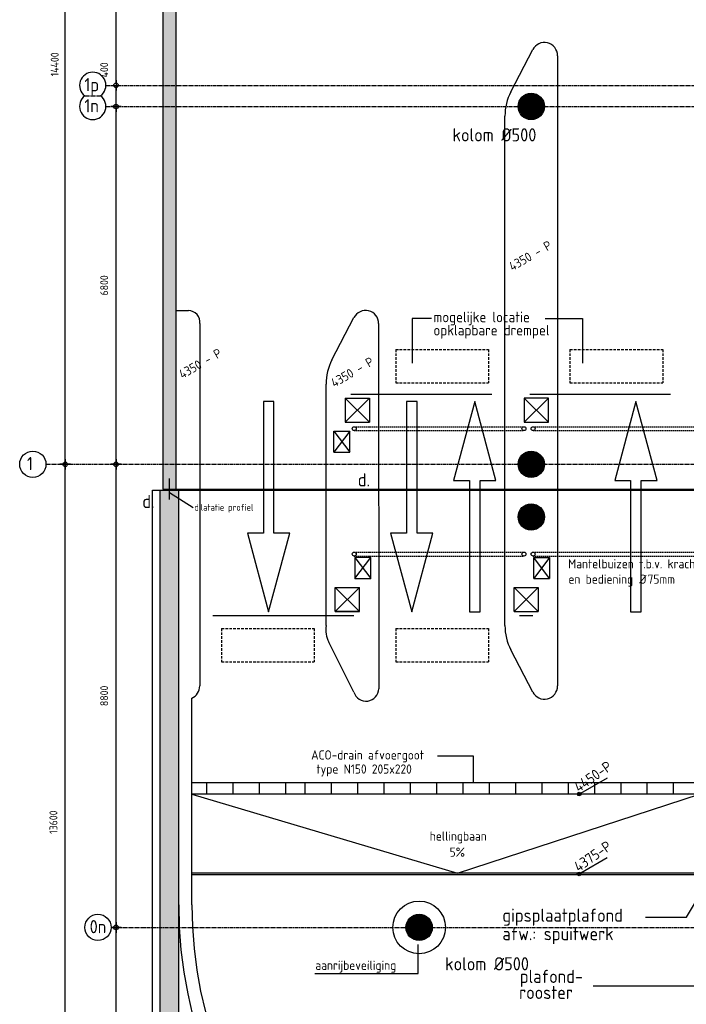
# Model space of a CAD drawing. Extents: x 3380 to 143674, y 4709 to 79406.
# Tile 2 of 24: x 3380 to 16049, y 16255 to 34964. Entities that reach past the tile are written whole.
import ezdxf
from ezdxf.enums import TextEntityAlignment as Align

# ---------------------------------------------------------------- set-up
doc = ezdxf.new("R2010")
doc.units = 0
doc.header["$LTSCALE"] = 100
for name, pattern in [('CENTER2', [1.125, 0.75, -0.125, 0.125, -0.125]), ('DASHED', [0.75, 0.5, -0.25]), ('HIDDEN', [0.375, 0.25, -0.125])]:
    doc.linetypes.add(name, pattern=pattern)
doc.layers.get('0').update_dxf_attribs({"linetype": 'CONTINUOUS'})
doc.layers.get('DEFPOINTS').update_dxf_attribs({"linetype": 'CONTINUOUS'})
for name, color, linetype in [('BOUWKUNDIG', 11, 'CONTINUOUS'), ('PARKEREN', 8, 'HIDDEN'), ('STRAMIEN', 7, 'CENTER2'), ('TEKST', 11, 'CONTINUOUS')]:
    doc.layers.add(name, color=color, linetype=linetype)
doc.styles.add('BURO', font='ISO.SHX')
doc.styles.add('PIETERS', font='ISO.SHX')
doc.styles.get("Standard").update_dxf_attribs({"font": 'ISO.SHX'})
doc.styles.add('STYLE1', font='ISO.SHX')
doc.dimstyles.new('1-50', dxfattribs={"dimscale": 50, "dimtxt": 3, "dimasz": 1, "dimexe": 0, "dimexo": 0, "dimgap": 1, "dimtad": 1, "dimdec": 0, "dimtxsty": 'STANDARD', "dimblk1": 'B-TOD', "dimblk2": 'B-TOD', "dimsah": 1, "dimcen": 0, "dimse1": 1, "dimse2": 1, "dimclrd": 256, "dimclre": 256, "dimclrt": 256, "dimazin": 3, "dimtfac": 1, "dimtdec": 0, "dimtmove": 0, "dimatfit": 3, "dimtolj": 1})

# ---------------------------------------------------------------- blocks, each defined once
blk = doc.blocks.new('B-TOD')
for p, q in [((-2, 0), (2, 0)), ((0, -2), (0, 2))]:
    blk.add_line(p, q)
blk.add_circle((0, 0), 0.86)
blk = doc.blocks.new('*D6')
at = {"linetype": 'BYBLOCK'}
blk.add_line((-32293, -162841), (-32293, -154141), dxfattribs=at)
at = {"layer": 'DEFPOINTS', "color": 0, "linetype": 'BYBLOCK'}
for p in [(-32293, -154091), (-31359, -154091), (-31359, -162891)]:
    blk.add_point(p, dxfattribs=at)
at = {"linetype": 'BYBLOCK', "xscale": 50, "yscale": 50, "zscale": 50}
for p, rotation in [((-32293, -154091), 90), ((-32293, -162891), 270)]:
    blk.add_blockref('B-TOD', p, dxfattribs=dict(at, rotation=rotation))
at = {"linetype": 'BYBLOCK'}
blk.add_text('8800', height=150, rotation=90, dxfattribs=at).set_placement((-32443, -158491), align=Align.CENTER)
blk = doc.blocks.new('*D7')
at = {"linetype": 'BYBLOCK'}
blk.add_line((-33259, -167641), (-33259, -154141), dxfattribs=at)
at = {"layer": 'DEFPOINTS', "color": 0, "linetype": 'BYBLOCK'}
for p in [(-33625, -154091), (-33259, -154091), (-33625, -167691)]:
    blk.add_point(p, dxfattribs=at)
at = {"linetype": 'BYBLOCK', "xscale": 50, "yscale": 50, "zscale": 50}
for p, rotation in [((-33259, -154091), 90), ((-33259, -167691), 270)]:
    blk.add_blockref('B-TOD', p, dxfattribs=dict(at, rotation=rotation))
at = {"linetype": 'BYBLOCK'}
blk.add_text('13600', height=150, rotation=90, dxfattribs=at).set_placement((-33409, -160891), align=Align.CENTER)
blk = doc.blocks.new('*D8')
at = {"linetype": 'BYBLOCK'}
blk.add_line((-32293, -167641), (-32293, -162941), dxfattribs=at)
at = {"layer": 'DEFPOINTS', "color": 0, "linetype": 'BYBLOCK'}
for p in [(-32293, -162891), (-31359, -162891), (-31359, -167691)]:
    blk.add_point(p, dxfattribs=at)
at = {"linetype": 'BYBLOCK', "xscale": 50, "yscale": 50, "zscale": 50}
for p, rotation in [((-32293, -162891), 90), ((-32293, -167691), 270)]:
    blk.add_blockref('B-TOD', p, dxfattribs=dict(at, rotation=rotation))
at = {"linetype": 'BYBLOCK'}
blk.add_text('4800', height=150, rotation=90, dxfattribs=at).set_placement((-32443, -165291), align=Align.CENTER)
blk = doc.blocks.new('*D9')
at = {"linetype": 'BYBLOCK'}
blk.add_line((-32293, -154041), (-32293, -147341), dxfattribs=at)
at = {"layer": 'DEFPOINTS', "color": 0, "linetype": 'BYBLOCK'}
for p in [(-32293, -147291), (-31359, -147291), (-31359, -154091)]:
    blk.add_point(p, dxfattribs=at)
at = {"linetype": 'BYBLOCK', "xscale": 50, "yscale": 50, "zscale": 50}
for p, rotation in [((-32293, -147291), 90), ((-32293, -154091), 270)]:
    blk.add_blockref('B-TOD', p, dxfattribs=dict(at, rotation=rotation))
at = {"linetype": 'BYBLOCK'}
blk.add_text('6800', height=150, rotation=90, dxfattribs=at).set_placement((-32443, -150691), align=Align.CENTER)
blk = doc.blocks.new('*D10')
at = {"linetype": 'BYBLOCK'}
blk.add_line((-33259, -154041), (-33259, -139741), dxfattribs=at)
at = {"layer": 'DEFPOINTS', "color": 0, "linetype": 'BYBLOCK'}
for p in [(-33625, -139691), (-33259, -139691), (-33625, -154091)]:
    blk.add_point(p, dxfattribs=at)
at = {"linetype": 'BYBLOCK', "xscale": 50, "yscale": 50, "zscale": 50}
for p, rotation in [((-33259, -139691), 90), ((-33259, -154091), 270)]:
    blk.add_blockref('B-TOD', p, dxfattribs=dict(at, rotation=rotation))
at = {"linetype": 'BYBLOCK'}
blk.add_text('14400', height=150, rotation=90, dxfattribs=at).set_placement((-33384, -146491), align=Align.CENTER)
blk = doc.blocks.new('*D11')
at = {"linetype": 'BYBLOCK'}
blk.add_line((-32293, -146841), (-32293, -139741), dxfattribs=at)
at = {"layer": 'DEFPOINTS', "color": 0, "linetype": 'BYBLOCK'}
for p in [(-32293, -139691), (-31359, -139691), (-31359, -146891)]:
    blk.add_point(p, dxfattribs=at)
at = {"linetype": 'BYBLOCK', "xscale": 50, "yscale": 50, "zscale": 50}
for p, rotation in [((-32293, -139691), 90), ((-32293, -146891), 270)]:
    blk.add_blockref('B-TOD', p, dxfattribs=dict(at, rotation=rotation))
at = {"linetype": 'BYBLOCK'}
blk.add_text('7200', height=150, rotation=90, dxfattribs=at).set_placement((-32443, -143291), align=Align.CENTER)
blk = doc.blocks.new('*D82')
at = {"linetype": 'BYBLOCK'}
for p, q in [((-32293, -146791), (-32293, -146452)), ((-32293, -146841), (-32293, -146791)), ((-32293, -147291), (-32293, -146891)), ((-32293, -147341), (-32293, -147391))]:
    blk.add_line(p, q, dxfattribs=at)
at = {"layer": 'DEFPOINTS', "color": 0, "linetype": 'BYBLOCK'}
for p in [(-32293, -146891), (-30864, -146891), (-30864, -147291)]:
    blk.add_point(p, dxfattribs=at)
at = {"linetype": 'BYBLOCK', "xscale": 50, "yscale": 50, "zscale": 50}
for p, rotation in [((-32293, -146891), 270), ((-32293, -147291), 90)]:
    blk.add_blockref('B-TOD', p, dxfattribs=dict(at, rotation=rotation))
at = {"linetype": 'BYBLOCK'}
blk.add_text('400', height=150, rotation=90, dxfattribs=at).set_placement((-32443, -146596), align=Align.CENTER)

msp = doc.modelspace()

# ---------------------------------------------------------------- linework, layer by layer
at = {"layer": 'BOUWKUNDIG', "linetype": 'CONTINUOUS'}
for p, q in [((6101.9, 41040.8), (6101.9, 26045.8)), ((6351.9, 26045.8), (6351.9, 40790.8)), ((5901.9, 9145.8), (5901.9, 26025.8)), ((5901.9, 26025.8), (6051.9, 26025.8)), ((6051.9, 9295.8), (6051.9, 26025.8)), ((6051.9, 26025.8), (6401.9, 26025.8)), ((6102.9, 26045.8), (6352.9, 26045.8)), ((6352.9, 26045.8), (24572, 26045.8)), ((6352.9, 26025.8), (24572, 26025.8)), ((6401.9, 9745.8), (6401.9, 26025.8)), ((6651.9, 18145.8), (6651.9, 22074)), ((16851.8, 20465.8), (6651.9, 20465.8)), ((6932.7, 20465.8), (6932.7, 20245.8)), ((7432.7, 20465.8), (7432.7, 20245.8)), ((7932.7, 20465.8), (7932.7, 20245.8)), ((8432.7, 20465.8), (8432.7, 20245.8)), ((8801.8, 20465.8), (8801.8, 20245.8)), ((9301.8, 20465.8), (9301.8, 20245.8)), ((9801.8, 20465.8), (9801.8, 20245.8)), ((10301.8, 20465.8), (10301.8, 20245.8)), ((10801.8, 20465.8), (10801.8, 20245.8)), ((11301.8, 20465.8), (11301.8, 20245.8)), ((11801.8, 20465.8), (11801.8, 20245.8)), ((12301.8, 20465.8), (12301.8, 20245.8)), ((12801.8, 20465.8), (12801.8, 20245.8)), ((13301.8, 20465.8), (13301.8, 20245.8)), ((13801.8, 20465.8), (13801.8, 20245.8)), ((14301.8, 20465.8), (14301.8, 20245.8)), ((14801.8, 20465.8), (14801.8, 20245.8)), ((15301.8, 20465.8), (15301.8, 20245.8)), ((15801.8, 20465.8), (15801.8, 20245.8)), ((6651.9, 20245.8), (11700.5, 18745.8)), ((16302, 20245.8), (6651.9, 20245.8)), ((11700.5, 18745.8), (16301.8, 20245.8)), ((16545.1, 18745.8), (6651.9, 18745.8)), ((16555.2, 18715.8), (6651.9, 18715.8))]:
    msp.add_line(p, q, dxfattribs=at)
at = {"layer": 'BOUWKUNDIG'}
for p, q in [((12713.9, 33592.1), (13129.9, 34395.4)), ((13601.9, 34280.5), (13601.9, 22303.2)), ((12601.9, 23451.4), (12601.9, 33132.2)), ((6351.9, 29437.8), (6585.9, 29436.1)), ((6801.9, 29188.4), (6801.9, 22303.2)), ((9313.9, 28500), (9729.9, 29303.3)), ((10201.9, 29188.4), (10202.7, 22252.3)), ((9201.9, 23451.4), (9201.9, 28040.1)), ((9568.4, 27773.9), (10028.4, 27773.9)), ((10028.4, 27313.9), (9568.4, 27773.9)), ((9568.4, 27313.9), (10028.4, 27773.9)), ((10028.4, 27313.9), (9568.4, 27773.9)), ((9568.4, 27773.9), (9568.4, 27313.9)), ((9673.9, 27848.7), (12351.4, 27848.7)), ((10028.4, 27773.9), (10028.4, 27313.9)), ((12968.4, 27773.9), (13428.4, 27313.9)), ((13428.4, 27773.9), (12968.4, 27773.9)), ((12968.4, 27773.9), (12968.4, 27313.9)), ((12968.4, 27313.9), (13428.4, 27773.9)), ((13073.9, 27848.7), (15751.4, 27848.7)), ((13428.4, 27313.9), (13428.4, 27773.9)), ((9351.9, 27147.7), (9651.9, 27147.7)), ((9651.9, 27147.7), (9351.9, 26747.7)), ((9351.9, 27147.7), (9651.9, 26747.7)), ((9651.9, 27147.7), (9351.9, 26747.7)), ((9351.9, 26747.7), (9351.9, 27147.7)), ((9568.4, 27313.9), (10028.4, 27313.9)), ((9651.9, 26747.7), (9651.9, 27147.7)), ((12968.4, 27313.9), (13428.4, 27313.9)), ((9351.9, 26747.7), (9651.9, 26747.7)), ((6227.9, 25847.9), (6227.9, 26243.7)), ((10051.9, 24743.9), (9751.9, 24743.9)), ((9751.9, 24743.9), (9751.9, 24343.9)), ((9751.9, 24343.9), (10051.9, 24743.9)), ((10051.9, 24743.9), (9751.9, 24743.9)), ((9751.9, 24743.9), (10051.9, 24343.9)), ((10051.9, 24343.9), (10051.9, 24743.9)), ((13451.9, 24343.9), (13151.9, 24743.9)), ((13151.9, 24743.9), (13451.9, 24743.9)), ((13451.9, 24743.9), (13151.9, 24343.9)), ((13151.9, 24343.9), (13151.9, 24743.9)), ((13151.9, 24743.9), (13451.9, 24743.9)), ((13451.9, 24743.9), (13451.9, 24343.9)), ((9751.9, 24343.9), (10051.9, 24343.9)), ((13151.9, 24343.9), (13451.9, 24343.9)), ((9375.4, 24177.7), (9835.4, 24177.7)), ((9835.4, 24177.7), (9375.4, 23717.7)), ((9375.4, 23717.7), (9375.4, 24177.7)), ((9375.4, 24177.7), (9835.4, 23717.7)), ((9835.4, 23717.7), (9835.4, 24177.7)), ((13235.4, 23717.7), (12775.4, 24177.7)), ((12775.4, 24177.7), (13235.4, 24177.7)), ((13235.4, 24177.7), (12775.4, 23717.7)), ((12775.4, 23717.7), (12775.4, 24177.7)), ((12775.4, 24177.7), (13235.4, 24177.7)), ((13235.4, 24177.7), (13235.4, 23717.7)), ((7052.4, 23642.9), (9729.9, 23642.9)), ((9835.4, 23717.7), (9375.4, 23717.7)), ((9375.4, 23717.7), (9835.4, 23717.7)), ((12775.4, 23717.7), (13235.4, 23717.7)), ((12880.9, 23642.9), (13129.9, 23642.9)), ((9729.9, 22188.2), (9252.2, 23138.2)), ((13129.9, 22188.2), (12713.9, 22991.6))]:
    msp.add_line(p, q, dxfattribs=at)
at = {"layer": 'BOUWKUNDIG', "linetype": 'DASHED'}
for p, q in [((10526, 28699), (12289.7, 28699)), ((10526, 28699), (10526, 28064.9)), ((12289.7, 28699), (12289.7, 28064.9)), ((13837.6, 28699), (15601.3, 28699)), ((13837.6, 28699), (13837.6, 28064.9)), ((15601.3, 28699), (15601.3, 28064.9)), ((10526, 28064.9), (12289.7, 28064.9)), ((13837.6, 28064.9), (15601.3, 28064.9)), ((7214.4, 23397.6), (8978.1, 23397.6)), ((7214.4, 23397.6), (7214.4, 22763.5)), ((8978.1, 23397.6), (8978.1, 22763.5)), ((10526, 23397.6), (12289.7, 23397.6)), ((10526, 23397.6), (10526, 22763.5)), ((12289.7, 23397.6), (12289.7, 22763.5)), ((7214.4, 22763.5), (8978.1, 22763.5)), ((10526, 22763.5), (12289.7, 22763.5))]:
    msp.add_line(p, q, dxfattribs=at)
at = {"layer": 'BOUWKUNDIG', "linetype": 'HIDDEN'}
for p, q in [((9737.3, 27230.7), (12963.3, 27230.7)), ((9737.3, 27155.7), (12963.3, 27155.7)), ((13137.3, 27230.7), (21257.3, 27230.7)), ((13137.3, 27155.7), (21257.3, 27155.7)), ((9737.3, 24847), (12963.3, 24847)), ((9737.3, 24772), (12963.3, 24772)), ((13137.3, 24847), (21257.3, 24847)), ((13137.3, 24772), (21257.3, 24772))]:
    msp.add_line(p, q, dxfattribs=at)
at = {"layer": 'BOUWKUNDIG'}
for points in [[(12976.8, 33315.8, 249.8, 249.8, 1), (13227, 33315.8, 249.8, 249.8, 1)], [(12976.8, 26515.8, 249.8, 249.8, 1), (13227, 26515.8, 249.8, 249.8, 1)], [(12976.8, 25515.8, 249.8, 249.8, 1), (13227, 25515.8, 249.8, 249.8, 1)], [(10845.9, 17715.9, 249.8, 249.8, 1), (11096.1, 17715.9, 249.8, 249.8, 1)]]:
    msp.add_lwpolyline(points, format="xyseb", close=True, dxfattribs=at)
at = {"layer": 'BOUWKUNDIG', "linetype": 'CONTINUOUS'}
for centre, radius in [((13101.9, 33315.8), 250), ((13101.9, 26515.8), 250), ((13101.9, 25515.8), 250), ((10971, 17715.9), 500), ((10971, 17715.9), 250)]:
    msp.add_circle(centre, radius, dxfattribs=at)
at = {"layer": 'BOUWKUNDIG'}
for centre, radius, start, end in [((13351.9, 34280.5), 250, 0, 152.62376), ((13601.9, 33132.2), 1000, 152.62376, 180), ((6584.3, 29216.6), 219.4, 352.60759, 89.57443), ((9951.9, 29188.4), 250, 0, 152.62376), ((10201.9, 28040.1), 1000, 152.62376, 180), ((9721.6, 23374.3), 525.4, 171.55656, 206.69427), ((13601.9, 23451.4), 1000, 180, 207.37624), ((6551.9, 22303.2), 250, 293.57818, 360), ((13351.9, 22303.2), 250, 207.37624, 360), ((9961.4, 22256.4), 241.3, 196.40267, 359.03724)]:
    msp.add_arc(centre, radius, start, end, dxfattribs=at)
at = {"layer": 'BOUWKUNDIG', "linetype": 'CONTINUOUS'}
for radius in [8400, 8150]:
    msp.add_arc((14801.9, 18145.8), radius, 180, 270, dxfattribs=at)
for points in [[(6102.9, 26045.8), (6352.9, 26045.8), (6101.9, 41040.8), (6351.9, 40790.8)], [(6051.9, 9746), (6401.9, 9745.8), (6051.9, 26025.8), (6401.9, 26025.8)]]:
    msp.add_solid(points, dxfattribs=at)
at = {"layer": 'PARKEREN', "linetype": 'CONTINUOUS'}
for points in [[(8210.9, 27709.6), (8010.9, 27709.6), (8010.9, 25209.6), (7709, 25209.6), (8110.9, 23709.6), (8512.9, 25209.6), (8210.9, 25209.6)], [(10931.8, 27709.6), (10731.8, 27709.6), (10731.8, 25209.6), (10429.9, 25209.6), (10831.8, 23709.6), (11233.8, 25209.6), (10931.8, 25209.6)], [(11929.3, 23709.6), (12129.3, 23709.6), (12129.3, 26209.6), (12431.3, 26209.6), (12029.3, 27709.6), (11627.4, 26209.6), (11929.3, 26209.6)], [(14991.4, 23709.6), (15191.4, 23709.6), (15191.4, 26209.6), (15493.3, 26209.6), (15091.4, 27709.6), (14689.5, 26209.6), (14991.4, 26209.6)]]:
    msp.add_lwpolyline(points, close=True, dxfattribs=at)
at = {"layer": 'STRAMIEN'}
for p, q in [((5017.3, 33716), (141976.2, 33716)), ((4617.3, 33516), (4917.3, 33516)), ((5017.3, 33316), (141976.2, 33316)), ((3879.5, 26516), (143173.7, 26516)), ((5117.3, 17716), (141976.2, 17716))]:
    msp.add_line(p, q, dxfattribs=at)
at = {"layer": 'STRAMIEN', "linetype": 'CONTINUOUS'}
for centre in [(3629.5, 26516), (4867.3, 17716)]:
    msp.add_circle(centre, 250, dxfattribs=at)
for centre, start, end in [((4767.3, 33716), 306.8699, 233.1301), ((4767.3, 33316), 126.8699, 53.1301)]:
    msp.add_arc(centre, 250, start, end, dxfattribs=at)
at = {"layer": 'TEKST'}
for p, q in [((10837.2, 29283.8), (10837.2, 28436.6)), ((11203.2, 29283.8), (10837.2, 29283.8)), ((13365.4, 29283.8), (14073.2, 29283.8)), ((14073.2, 29283.8), (14073.2, 28436.6)), ((14043.8, 20265.4), (14550.3, 20557.8)), ((14041.5, 18751), (14547.9, 19043.4))]:
    msp.add_line(p, q, dxfattribs=at)
at = {"layer": 'TEKST', "linetype": 'CONTINUOUS'}
for p, q in [((6673.7, 25691.7), (6227.9, 25972)), ((11321.5, 20975.7), (11997.3, 20975.7)), ((11997.3, 20975.7), (11997.3, 20465.8)), ((10953, 16839.9), (10953, 17388.5)), ((8989.9, 16839.9), (10953, 16839.9))]:
    msp.add_line(p, q, dxfattribs=at)
at = {"layer": 'TEKST'}
for points in [[(15271.7, 17912.6), (16053.4, 17912.6), (18075.4, 21285.5)], [(14276.2, 16607.7), (17877.4, 16607.7), (20086.3, 20292.2)]]:
    msp.add_lwpolyline(points, dxfattribs=at)
for centre, radius in [((9737.3, 27193.2), 37.5), ((12963.3, 27193.2), 37.5), ((13137.3, 27193.2), 37.5), ((9737.3, 24809.5), 37.5), ((12963.3, 24809.5), 37.5), ((13137.3, 24809.5), 37.5), ((14013.7, 20248), 34.8), ((14011.4, 18733.6), 34.8)]:
    msp.add_circle(centre, radius, dxfattribs=at)
for centre, start, end in [((14013.7, 20248), 30, 210), ((14013.7, 20248), 210, 30), ((14011.4, 18733.6), 30, 210), ((14011.4, 18733.6), 210, 30)]:
    msp.add_arc(centre, 17.6, start, end, dxfattribs=at)

# ---------------------------------------------------------------- texts
at = {"layer": 'STRAMIEN', "linetype": 'CONTINUOUS', "style": 'BURO'}
for s, p in [('1p', (4609.2, 33604.6)), ('1n', (4609.2, 33204.6)), ('1', (3518.1, 26404.6)), ('0n', (4709.2, 17604.6))]:
    msp.add_text(s, height=250, dxfattribs=at).set_placement(p)
at = {"layer": 'TEKST', "linetype": 'CONTINUOUS'}
for s, height, style, p in [('kolom %%c500', 250, 'BURO', (11605.6, 32651.5)), ('mogelijke locatie', 200, 'BURO', (11242.8, 29214.8)), ('opklapbare drempel', 200, 'BURO', (11242.8, 28964.5)), ('d.', 250, 'PIETERS', (9806.2, 26095.9)), ('d.', 250, 'PIETERS', (5711.2, 25684.6)), ('dilatatie profiel', 125, 'PIETERS', (6698.3, 25634.6)), ('ACO-drain afvoergoot ', 175, 'PIETERS', (8919, 20905.4)), (' type N150 205x220', 175, 'PIETERS', (8919, 20637.9)), ('hellingbaan', 175, 'BURO', (11172.8, 19363.7)), ('5%', 175, 'BURO', (11551.4, 19059)), ('aanrijbeveiliging', 175, 'PIETERS', (8998.3, 16908.7)), ('kolom %%c500', 250, 'BURO', (11464.9, 16899.6))]:
    msp.add_text(s, height=height, dxfattribs=dict(at, style=style)).set_placement(p)
at = {"layer": 'TEKST', "style": 'STYLE1'}
for p in [(12743.2, 30182), (6470.4, 28132.8), (9359.4, 27970.1)]:
    msp.add_text('4350 - P', height=175, rotation=30, dxfattribs=at).set_placement(p)
at = {"layer": 'TEKST', "style": 'PIETERS'}
for s, p in [('Mantelbuizen t.b.v. krachtstroom ', (13802.9, 24538)), ('en bediening ', (13808.3, 24246.3)), ('%%c', (15155.8, 24246.3)), ('75mm', (15313.3, 24246.3))]:
    msp.add_text(s, height=175, dxfattribs=at).set_placement(p)
at = {"layer": 'TEKST', "linetype": 'CONTINUOUS', "style": 'BURO'}
for s, p in [('4450-P', (14004.5, 20275.7)), ('4375-P', (14002.1, 18761.4))]:
    msp.add_text(s, height=200, rotation=34.73355, dxfattribs=at).set_placement(p)
at = {"layer": 'TEKST'}
for s, p in [('gipsplaatplafond', (12553, 17822.4)), ('afw.: spuitwerk', (12553, 17472.4)), ('plafond-', (12884.7, 16659.9)), ('rooster', (12871, 16355.8))]:
    msp.add_text(s, height=250, dxfattribs=at).set_placement(p)

# ---------------------------------------------------------------- dimensions: what is measured, and where the dimension line sits
at = {"layer": 'STRAMIEN', "linetype": 'CONTINUOUS'}
dim = msp.add_linear_dim(base=(4245.4, 40916), p1=(3879.5, 26516), p2=(3879.5, 40916), angle=90, dimstyle='1-50', dxfattribs=at)
dim.commit()
dim.dimension.update_dxf_attribs({"geometry": '*D10', "text_midpoint": (4120, 34116), "dimtype": 128, "insert": (37504, 180606.9)})
for base, p1, p2, picture, middle in [((5211.3, 40916), (6144.9, 33716), (6144.9, 40916), '*D11', (5061.3, 37316)), ((5211.3, 33316), (6144.9, 26516), (6144.9, 33316), '*D9', (5061.3, 29916)), ((5211.3, 26516), (6144.9, 17716), (6144.9, 26516), '*D6', (5061.3, 22116)), ((5211.3, 17716), (6144.9, 12916), (6144.9, 17716), '*D8', (5061.3, 15316))]:
    dim = msp.add_linear_dim(base=base, p1=p1, p2=p2, angle=90, dimstyle='1-50', override={"dimclrd": 1}, dxfattribs=at)
    dim.commit()
    dim.dimension.update_dxf_attribs({"geometry": picture, "text_midpoint": middle, "insert": (37504, 180606.9)})
at = {"layer": 'STRAMIEN'}
dim = msp.add_linear_dim(base=(5211.3, 33716), p1=(6640, 33316), p2=(6640, 33716), angle=90, dimstyle='1-50', dxfattribs=at)
dim.commit()
dim.dimension.update_dxf_attribs({"geometry": '*D82', "text_midpoint": (5061.3, 34010.6), "insert": (37504, 180606.9)})
at = {"layer": 'STRAMIEN', "linetype": 'CONTINUOUS'}
dim = msp.add_linear_dim(base=(4245.4, 26516), p1=(3879.5, 12916), p2=(3879.5, 26516), angle=90, dimstyle='1-50', dxfattribs=at)
dim.commit()
dim.dimension.update_dxf_attribs({"geometry": '*D7', "text_midpoint": (4095.4, 19716), "insert": (37504, 180606.9)})

doc.saveas('drawing.dxf')
